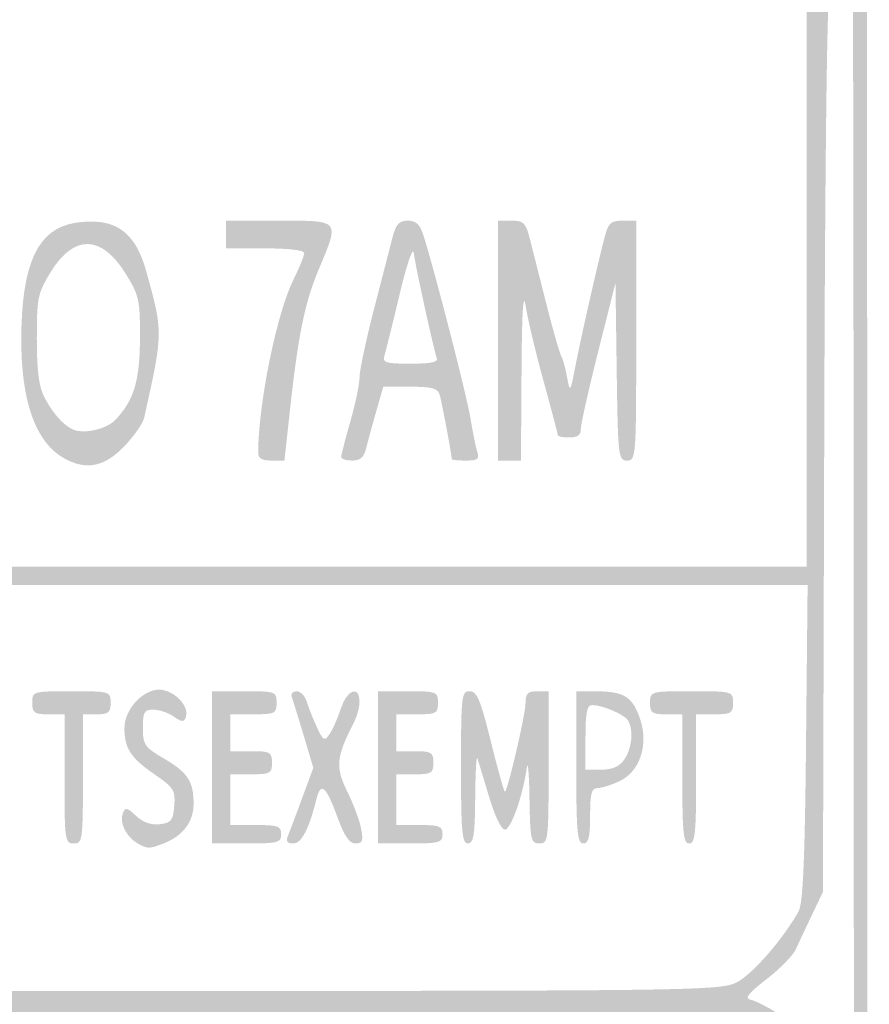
# Model space of a CAD drawing. Header units: inches. Extents: x -0.21 to 0.36, y -0.65 to 0.92.
# Tile 5 of 6: x 0.07 to 0.36, y 0.14 to 0.48. Entities that reach past the tile are written whole.
import ezdxf

# ---------------------------------------------------------------- set-up
doc = ezdxf.new("R2010")
doc.units = ezdxf.units.IN
doc.header["$MEASUREMENT"] = 0

msp = doc.modelspace()

# ---------------------------------------------------------------- hatches: boundary and pattern name
h = msp.add_hatch(color=7)
edge = h.paths.add_edge_path()
edge.add_spline(control_points=[(-0.14794, -0.64453), (-0.16164, -0.64279), (-0.18064, -0.63549), (-0.18566, -0.63004), (-0.20292, -0.6113), (-0.20538, -0.60672), (-0.20737, -0.58972), (-0.20934, -0.57288), (-0.20939, 0.87976), (-0.20742, 0.88809), (-0.20593, 0.8944), (-0.20195, 0.90029), (-0.19229, 0.91048), (-0.1864, 0.91669), (-0.18058, 0.91909), (-0.16281, 0.92265), (-0.15849, 0.92352), (-0.05889, 0.92392), (0.08165, 0.92365)], knot_values=[0, 0, 0, 0, 1, 1, 1, 2, 2, 2, 3, 3, 3, 4, 4, 4, 5, 5, 5, 6, 6, 6, 6], degree=3, periodic=0)
edge.add_line((0.08165, 0.92365), (0.31883, 0.92319))
edge.add_line((0.31883, 0.92319), (0.32879, 0.91969))
edge.add_spline(control_points=[(0.32879, 0.91969), (0.3419, 0.91507), (0.34529, 0.91243), (0.35267, 0.90111), (0.35717, 0.8942), (0.35934, 0.8887), (0.36064, 0.88092), (0.36323, 0.86553), (0.36321, -0.5721), (0.36063, -0.58879), (0.35874, -0.601), (0.35418, -0.61177), (0.34787, -0.61896), (0.34582, -0.62129), (0.34299, -0.62486), (0.34157, -0.6269), (0.33875, -0.63097), (0.3245, -0.63874), (0.3133, -0.6423), (0.30726, -0.64423), (0.27183, -0.64462), (0.08149, -0.64486), (-0.04209, -0.64501), (-0.14533, -0.64487), (-0.14794, -0.64453)], knot_values=[0, 0, 0, 0, 1, 1, 1, 2, 2, 2, 3, 3, 3, 4, 4, 4, 5, 5, 5, 6, 6, 6, 7, 7, 7, 8, 8, 8, 8], degree=3, periodic=0)
edge = h.paths.add_edge_path(flags=0)
edge.add_spline(control_points=[(0.31103, -0.63818), (0.32966, -0.63186), (0.34336, -0.61852), (0.35327, -0.59705)], knot_values=[0, 0, 0, 0, 1, 1, 1, 1], degree=3, periodic=0)
edge.add_line((0.35327, -0.59705), (0.3568, -0.5894))
edge.add_line((0.3568, -0.5894), (0.35759, -0.21994))
edge.add_spline(control_points=[(0.35759, -0.21994), (0.35803, -0.01673), (0.35802, 0.314), (0.35757, 0.51503), (0.35679, 0.8663), (0.35665, 0.88084), (0.35382, 0.88818), (0.35221, 0.89238), (0.34996, 0.89617), (0.34883, 0.8966), (0.34771, 0.89704), (0.3449, 0.90024), (0.34259, 0.90372), (0.33978, 0.90797), (0.33571, 0.9113), (0.3302, 0.91387)], knot_values=[0, 0, 0, 0, 1, 1, 1, 2, 2, 2, 3, 3, 3, 4, 4, 4, 5, 5, 5, 5], degree=3, periodic=0)
edge.add_line((0.3302, 0.91387), (0.32199, 0.91769))
edge.add_line((0.32199, 0.91769), (0.07605, 0.91771))
edge.add_spline(control_points=[(0.07605, 0.91771), (-0.16889, 0.91772), (-0.16991, 0.91771), (-0.17661, 0.91447), (-0.18622, 0.90981), (-0.19886, 0.89628), (-0.20178, 0.88751), (-0.20394, 0.88102), (-0.2042, 0.8015), (-0.20417, 0.15096), (-0.20415, -0.30393), (-0.20358, -0.58173), (-0.20263, -0.58739), (-0.19893, -0.60965), (-0.18329, -0.62824), (-0.16048, -0.63749), (-0.15282, -0.6406), (-0.14881, -0.64065), (0.07527, -0.64074), (0.28423, -0.64082), (0.30388, -0.6406), (0.31103, -0.63818)], knot_values=[0, 0, 0, 0, 1, 1, 1, 2, 2, 2, 3, 3, 3, 4, 4, 4, 5, 5, 5, 6, 6, 6, 7, 7, 7, 7], degree=3, periodic=0)
h = msp.add_hatch(color=7)
edge = h.paths.add_edge_path()
edge.add_spline(control_points=[(-0.15348, -0.62836), (-0.16911, -0.62408), (-0.17828, -0.61852), (-0.18365, -0.61006), (-0.1862, -0.60603), (-0.18829, -0.60184), (-0.18829, -0.60074), (-0.18829, -0.59964), (-0.18895, -0.59806), (-0.18975, -0.59723), (-0.19433, -0.59249), (-0.19462, -0.57101), (-0.1946, -0.23586), (-0.19458, 0.1249), (-0.19484, 0.11169), (-0.18761, 0.12691), (-0.18464, 0.13317), (-0.17451, 0.14082), (-0.16919, 0.14082), (-0.16657, 0.14082), (-0.16769, 0.14232), (-0.17434, 0.14774), (-0.18241, 0.15431), (-0.18421, 0.1569), (-0.19094, 0.17168), (-0.1937, 0.17773), (-0.19385, 0.19305), (-0.19428, 0.52453), (-0.19475, 0.88653), (-0.19493, 0.87574), (-0.18817, 0.89179), (-0.18496, 0.89941), (-0.17706, 0.90494), (-0.16536, 0.90777), (-0.15321, 0.9107), (0.30586, 0.91053), (0.31815, 0.90759), (0.32865, 0.90508), (0.34019, 0.89789), (0.34019, 0.89387), (0.34019, 0.8923), (0.34086, 0.8906), (0.34167, 0.8901), (0.34248, 0.88959), (0.34426, 0.88536), (0.34561, 0.8807), (0.34778, 0.87324), (0.34809, 0.84986), (0.34817, 0.6869), (0.34822, 0.57084), (0.34882, 0.50158), (0.34976, 0.50158), (0.35059, 0.50158), (0.35127, 0.49873), (0.35127, 0.49525), (0.35127, 0.49177), (0.35057, 0.48892), (0.34973, 0.48892), (0.34875, 0.48892), (0.34803, 0.43274), (0.34775, 0.33347)], knot_values=[0, 0, 0, 0, 1, 1, 1, 2, 2, 2, 3, 3, 3, 4, 4, 4, 5, 5, 5, 6, 6, 6, 7, 7, 7, 8, 8, 8, 9, 9, 9, 10, 10, 10, 11, 11, 11, 12, 12, 12, 13, 13, 13, 14, 14, 14, 15, 15, 15, 16, 16, 16, 17, 17, 17, 18, 18, 18, 19, 19, 19, 20, 20, 20, 20], degree=3, periodic=0)
edge.add_line((0.34775, 0.33347), (0.34731, 0.17801))
edge.add_line((0.34731, 0.17801), (0.34353, 0.17009))
edge.add_spline(control_points=[(0.34353, 0.17009), (0.34146, 0.16574), (0.33897, 0.16045), (0.338, 0.15833), (0.33703, 0.15621), (0.33249, 0.15158), (0.32792, 0.14804), (0.32174, 0.14326), (0.32032, 0.14147), (0.32238, 0.14106), (0.32391, 0.14076), (0.32807, 0.13869), (0.33162, 0.13647), (0.33831, 0.1323), (0.34311, 0.1242), (0.34643, 0.11155), (0.34868, 0.10293), (0.34876, -0.57357), (0.34651, -0.58562), (0.34563, -0.59031), (0.34231, -0.5993), (0.33912, -0.60561), (0.33402, -0.6157), (0.33238, -0.61756), (0.32529, -0.62116), (0.30555, -0.6312), (0.32484, -0.63044), (0.07991, -0.63082), (-0.12963, -0.63115), (-0.14382, -0.631), (-0.15348, -0.62836)], knot_values=[0, 0, 0, 0, 1, 1, 1, 2, 2, 2, 3, 3, 3, 4, 4, 4, 5, 5, 5, 6, 6, 6, 7, 7, 7, 8, 8, 8, 9, 9, 9, 10, 10, 10, 10], degree=3, periodic=0)
edge = h.paths.add_edge_path(flags=0)
edge.add_spline(control_points=[(0.31047, -0.62172), (0.32324, -0.61742), (0.32431, -0.61656), (0.33323, -0.6036)], knot_values=[0, 0, 0, 0, 1, 1, 1, 1], degree=3, periodic=0)
edge.add_line((0.33323, -0.6036), (0.34082, -0.59256))
edge.add_line((0.34082, -0.59256), (0.34145, -0.53758))
edge.add_line((0.34145, -0.53758), (0.34208, -0.48259))
edge.add_line((0.34208, -0.48259), (0.07682, -0.48259))
edge.add_line((0.07682, -0.48259), (-0.18844, -0.48259))
edge.add_line((-0.18844, -0.48259), (-0.18797, -0.53758))
edge.add_line((-0.18797, -0.53758), (-0.1875, -0.59256))
edge.add_line((-0.1875, -0.59256), (-0.18001, -0.60333))
edge.add_spline(control_points=[(-0.18001, -0.60333), (-0.1704, -0.61714), (-0.17027, -0.61726), (-0.15902, -0.62134)], knot_values=[0, 0, 0, 0, 1, 1, 1, 1], degree=3, periodic=0)
edge.add_line((-0.15902, -0.62134), (-0.14953, -0.62479))
edge.add_line((-0.14953, -0.62479), (0.0756, -0.6249))
edge.add_spline(control_points=[(0.0756, -0.6249), (0.29933, -0.625), (0.30079, -0.62498), (0.31047, -0.62172)], knot_values=[0, 0, 0, 0, 1, 1, 1, 1], degree=3, periodic=0)
h.paths.add_polyline_path([(0.34177, -0.3038), (0.34177, -0.13133), (0.07674, -0.13133), (-0.18829, -0.13133), (-0.18829, -0.3038), (-0.18829, -0.47627), (0.07674, -0.47627), (0.34177, -0.47627), (0.34177, -0.3038)], flags=0)
edge = h.paths.add_edge_path(flags=0)
edge.add_line((0.03639, 0.00465), (0.03639, 0.13588))
edge.add_line((0.03639, 0.13588), (-0.06448, 0.13639))
edge.add_line((-0.06448, 0.13639), (-0.16535, 0.1369))
edge.add_line((-0.16535, 0.1369), (-0.17262, 0.13253))
edge.add_spline(control_points=[(-0.17262, 0.13253), (-0.17752, 0.12958), (-0.18125, 0.12564), (-0.18409, 0.12043)], knot_values=[0, 0, 0, 0, 1, 1, 1, 1], degree=3, periodic=0)
edge.add_line((-0.18409, 0.12043), (-0.18829, 0.1127))
edge.add_line((-0.18829, 0.1127), (-0.18829, -0.00694))
edge.add_line((-0.18829, -0.00694), (-0.18829, -0.12658))
edge.add_line((-0.18829, -0.12658), (-0.07595, -0.12658))
edge.add_line((-0.07595, -0.12658), (0.03639, -0.12658))
edge.add_line((0.03639, -0.12658), (0.03639, 0.00465))
edge = h.paths.add_edge_path(flags=0)
edge.add_line((0.34143, -0.00593), (0.34098, 0.11472))
edge.add_line((0.34098, 0.11472), (0.33726, 0.1212))
edge.add_spline(control_points=[(0.33726, 0.1212), (0.33482, 0.12546), (0.33075, 0.12926), (0.3254, 0.13228)], knot_values=[0, 0, 0, 0, 1, 1, 1, 1], degree=3, periodic=0)
edge.add_line((0.3254, 0.13228), (0.31725, 0.13687))
edge.add_line((0.31725, 0.13687), (0.17919, 0.13641))
edge.add_line((0.17919, 0.13641), (0.04114, 0.13594))
edge.add_line((0.04114, 0.13594), (0.04114, 0.00468))
edge.add_line((0.04114, 0.00468), (0.04114, -0.12658))
edge.add_line((0.04114, -0.12658), (0.19151, -0.12658))
edge.add_line((0.19151, -0.12658), (0.34188, -0.12658))
edge.add_line((0.34188, -0.12658), (0.34143, -0.00593))
edge = h.paths.add_edge_path(flags=0)
edge.add_spline(control_points=[(0.31777, 0.14702), (0.32309, 0.14973), (0.33341, 0.16156), (0.33892, 0.17125), (0.34045, 0.17393), (0.3411, 0.18852), (0.34151, 0.22903)], knot_values=[0, 0, 0, 0, 1, 1, 1, 2, 2, 2, 2], degree=3, periodic=0)
edge.add_line((0.34151, 0.22903), (0.34205, 0.28323))
edge.add_line((0.34205, 0.28323), (0.07688, 0.28323))
edge.add_line((0.07688, 0.28323), (-0.18829, 0.28323))
edge.add_line((-0.18829, 0.28323), (-0.18829, 0.23096))
edge.add_spline(control_points=[(-0.18829, 0.23096), (-0.18829, 0.17281), (-0.18856, 0.17456), (-0.17714, 0.15928), (-0.16456, 0.14247), (-0.19238, 0.14414), (0.07641, 0.14406), (0.30526, 0.14399), (0.312, 0.14407), (0.31777, 0.14702)], knot_values=[0, 0, 0, 0, 1, 1, 1, 2, 2, 2, 3, 3, 3, 3], degree=3, periodic=0)
h.paths.add_polyline_path([(0.34177, 0.38924), (0.34177, 0.48892), (0.32437, 0.48892), (0.30696, 0.48892), (0.30696, 0.54984), (0.30696, 0.61076), (0.32437, 0.61076), (0.34177, 0.61076), (0.34177, 0.62263), (0.34177, 0.63449), (0.07674, 0.63449), (-0.18829, 0.63449), (-0.18829, 0.46203), (-0.18829, 0.28956), (0.07674, 0.28956), (0.34177, 0.28956), (0.34177, 0.38924)], flags=0)
h.paths.add_polyline_path([(0.34177, 0.52373), (0.34177, 0.54589), (0.32991, 0.54589), (0.31804, 0.54589), (0.31804, 0.52373), (0.31804, 0.50158), (0.32991, 0.50158), (0.34177, 0.50158), (0.34177, 0.52373)], flags=0)
h.paths.add_polyline_path([(0.34177, 0.57753), (0.34177, 0.59652), (0.32991, 0.59652), (0.31804, 0.59652), (0.31804, 0.57753), (0.31804, 0.55854), (0.32991, 0.55854), (0.34177, 0.55854), (0.34177, 0.57753)], flags=0)
edge = h.paths.add_edge_path(flags=0)
edge.add_line((0.03639, 0.77215), (0.03639, 0.90348))
edge.add_line((0.03639, 0.90348), (-0.06369, 0.90351))
edge.add_line((-0.06369, 0.90351), (-0.16377, 0.90354))
edge.add_line((-0.16377, 0.90354), (-0.17109, 0.89995))
edge.add_spline(control_points=[(-0.17109, 0.89995), (-0.17683, 0.89714), (-0.17948, 0.89443), (-0.18335, 0.88746)], knot_values=[0, 0, 0, 0, 1, 1, 1, 1], degree=3, periodic=0)
edge.add_line((-0.18335, 0.88746), (-0.18829, 0.87855))
edge.add_line((-0.18829, 0.87855), (-0.18829, 0.75969))
edge.add_line((-0.18829, 0.75969), (-0.18829, 0.64082))
edge.add_line((-0.18829, 0.64082), (-0.07595, 0.64082))
edge.add_line((-0.07595, 0.64082), (0.03639, 0.64082))
edge.add_line((0.03639, 0.64082), (0.03639, 0.77215))
edge = h.paths.add_edge_path(flags=0)
edge.add_line((0.34142, 0.76068), (0.34098, 0.88054))
edge.add_line((0.34098, 0.88054), (0.33667, 0.88786))
edge.add_spline(control_points=[(0.33667, 0.88786), (0.33361, 0.89308), (0.33008, 0.89639), (0.32444, 0.89934)], knot_values=[0, 0, 0, 0, 1, 1, 1, 1], degree=3, periodic=0)
edge.add_line((0.32444, 0.89934), (0.31651, 0.90348))
edge.add_line((0.31651, 0.90348), (0.17883, 0.90348))
edge.add_line((0.17883, 0.90348), (0.04114, 0.90348))
edge.add_line((0.04114, 0.90348), (0.04114, 0.77215))
edge.add_line((0.04114, 0.77215), (0.04114, 0.64082))
edge.add_line((0.04114, 0.64082), (0.1915, 0.64082))
edge.add_line((0.1915, 0.64082), (0.34187, 0.64082))
edge.add_line((0.34187, 0.64082), (0.34142, 0.76068))
h = msp.add_hatch(color=7)
edge = h.paths.add_edge_path()
edge.add_spline(control_points=[(0.08703, 0.32665), (0.07717, 0.33204), (0.07209, 0.34617), (0.07219, 0.36788), (0.07231, 0.39363), (0.07792, 0.40556), (0.09082, 0.4075), (0.10423, 0.40951), (0.11127, 0.40467), (0.1151, 0.39082), (0.12091, 0.36984), (0.12091, 0.36989), (0.11435, 0.34059), (0.11391, 0.33863), (0.11079, 0.33418), (0.10741, 0.3307), (0.10069, 0.32377), (0.09454, 0.32255), (0.08703, 0.32665)], knot_values=[0, 0, 0, 0, 1, 1, 1, 2, 2, 2, 3, 3, 3, 4, 4, 4, 5, 5, 5, 6, 6, 6, 6], degree=3, periodic=0)
edge = h.paths.add_edge_path(flags=0)
edge.add_spline(control_points=[(0.10456, 0.33996), (0.11091, 0.34678), (0.11287, 0.35333), (0.11292, 0.36788), (0.11296, 0.38121), (0.11263, 0.38264), (0.10787, 0.39026), (0.09966, 0.4034), (0.09025, 0.40354), (0.08231, 0.39064), (0.07787, 0.38341), (0.07753, 0.3818), (0.07753, 0.36778), (0.07753, 0.35702), (0.07826, 0.35128), (0.08007, 0.34778), (0.08302, 0.34208), (0.08681, 0.33786), (0.09019, 0.33652), (0.09401, 0.335), (0.10164, 0.33683), (0.10456, 0.33996)], knot_values=[0, 0, 0, 0, 1, 1, 1, 2, 2, 2, 3, 3, 3, 4, 4, 4, 5, 5, 5, 6, 6, 6, 7, 7, 7, 7], degree=3, periodic=0)
h = msp.add_hatch(color=7)
edge = h.paths.add_edge_path()
edge.add_spline(control_points=[(0.15349, 0.32872), (0.15357, 0.34566), (0.15987, 0.37653), (0.16559, 0.388), (0.16763, 0.39211), (0.1693, 0.3962), (0.1693, 0.3971), (0.1693, 0.3981), (0.16405, 0.39873), (0.15585, 0.39873)], knot_values=[0, 0, 0, 0, 1, 1, 1, 2, 2, 2, 3, 3, 3, 3], degree=3, periodic=0)
edge.add_line((0.15585, 0.39873), (0.14241, 0.39873))
edge.add_line((0.14241, 0.39873), (0.14241, 0.40348))
edge.add_line((0.14241, 0.40348), (0.14241, 0.40823))
edge.add_line((0.14241, 0.40823), (0.1606, 0.40823))
edge.add_spline(control_points=[(0.1606, 0.40823), (0.1819, 0.40823), (0.18149, 0.40873), (0.17423, 0.39142), (0.16942, 0.37996), (0.16717, 0.36883), (0.16428, 0.34217)], knot_values=[0, 0, 0, 0, 1, 1, 1, 2, 2, 2, 2], degree=3, periodic=0)
edge.add_line((0.16428, 0.34217), (0.16251, 0.32595))
edge.add_line((0.16251, 0.32595), (0.158, 0.32595))
edge.add_spline(control_points=[(0.158, 0.32595), (0.15475, 0.32595), (0.15348, 0.32672), (0.15349, 0.32872)], knot_values=[0, 0, 0, 0, 1, 1, 1, 1], degree=3, periodic=0)
h = msp.add_hatch(color=7)
edge = h.paths.add_edge_path()
edge.add_spline(control_points=[(0.18196, 0.32714), (0.18196, 0.3278), (0.18339, 0.33331), (0.18513, 0.3394), (0.18687, 0.34548), (0.18829, 0.35232), (0.18829, 0.35459), (0.18829, 0.35686), (0.19048, 0.36718), (0.19315, 0.37754), (0.19582, 0.38789), (0.1987, 0.39903), (0.19954, 0.40229), (0.20077, 0.40706), (0.20181, 0.40823), (0.20484, 0.40823), (0.20771, 0.40823), (0.209, 0.40699), (0.21024, 0.40309), (0.21417, 0.39064), (0.22509, 0.34819), (0.22635, 0.34046), (0.22711, 0.33579), (0.22816, 0.33062), (0.22869, 0.32896), (0.22949, 0.32645), (0.22884, 0.32595), (0.22479, 0.32595), (0.22212, 0.32595), (0.21994, 0.32617), (0.21994, 0.32645), (0.21994, 0.32779), (0.21649, 0.34607), (0.21579, 0.3485), (0.21513, 0.35073), (0.21317, 0.35127), (0.2057, 0.35127)], knot_values=[0, 0, 0, 0, 1, 1, 1, 2, 2, 2, 3, 3, 3, 4, 4, 4, 5, 5, 5, 6, 6, 6, 7, 7, 7, 8, 8, 8, 9, 9, 9, 10, 10, 10, 11, 11, 11, 12, 12, 12, 12], degree=3, periodic=0)
edge.add_line((0.2057, 0.35127), (0.19643, 0.35127))
edge.add_line((0.19643, 0.35127), (0.19404, 0.34296))
edge.add_spline(control_points=[(0.19404, 0.34296), (0.19273, 0.33839), (0.19118, 0.33269), (0.19059, 0.3303), (0.1898, 0.32706), (0.18856, 0.32595), (0.18575, 0.32595), (0.18366, 0.32595), (0.18196, 0.32649), (0.18196, 0.32714)], knot_values=[0, 0, 0, 0, 1, 1, 1, 2, 2, 2, 3, 3, 3, 3], degree=3, periodic=0)
edge = h.paths.add_edge_path(flags=0)
edge.add_spline(control_points=[(0.21478, 0.36116), (0.21376, 0.36385), (0.20753, 0.39224), (0.20688, 0.39715), (0.20658, 0.39944), (0.20453, 0.39342), (0.20202, 0.38291), (0.19963, 0.3729), (0.1973, 0.36347), (0.19683, 0.36195), (0.19609, 0.35952), (0.19719, 0.35918), (0.20576, 0.35918), (0.21292, 0.35918), (0.21533, 0.35971), (0.21478, 0.36116)], knot_values=[0, 0, 0, 0, 1, 1, 1, 2, 2, 2, 3, 3, 3, 4, 4, 4, 5, 5, 5, 5], degree=3, periodic=0)
h = msp.add_hatch(color=7)
edge = h.paths.add_edge_path()
edge.add_line((0.23576, 0.36709), (0.23576, 0.40823))
edge.add_line((0.23576, 0.40823), (0.24045, 0.40823))
edge.add_spline(control_points=[(0.24045, 0.40823), (0.24454, 0.40823), (0.24532, 0.40747), (0.24665, 0.40229), (0.24748, 0.39903), (0.25005, 0.38891), (0.25236, 0.37981), (0.25467, 0.3707), (0.257, 0.36254), (0.25754, 0.36167), (0.25808, 0.36079), (0.25897, 0.35756), (0.25952, 0.35448), (0.26049, 0.34904), (0.26056, 0.34914), (0.26237, 0.35839), (0.26437, 0.36866), (0.26983, 0.39273), (0.27231, 0.40229), (0.27366, 0.40747), (0.27446, 0.40823), (0.27854, 0.40823)], knot_values=[0, 0, 0, 0, 1, 1, 1, 2, 2, 2, 3, 3, 3, 4, 4, 4, 5, 5, 5, 6, 6, 6, 7, 7, 7, 7], degree=3, periodic=0)
edge.add_line((0.27854, 0.40823), (0.28323, 0.40823))
edge.add_line((0.28323, 0.40823), (0.28323, 0.36709))
edge.add_spline(control_points=[(0.28323, 0.36709), (0.28323, 0.32715), (0.28314, 0.32595), (0.2801, 0.32595), (0.2771, 0.32595), (0.27695, 0.32726), (0.27654, 0.35641)], knot_values=[0, 0, 0, 0, 1, 1, 1, 2, 2, 2, 2], degree=3, periodic=0)
edge.add_line((0.27654, 0.35641), (0.27611, 0.38687))
edge.add_line((0.27611, 0.38687), (0.27013, 0.36313))
edge.add_spline(control_points=[(0.27013, 0.36313), (0.26684, 0.35008), (0.26417, 0.33815), (0.2642, 0.33663), (0.26423, 0.33472), (0.26301, 0.33386), (0.26028, 0.33386), (0.25811, 0.33386), (0.25633, 0.3342), (0.25633, 0.33463), (0.25633, 0.33505), (0.25412, 0.34341), (0.25142, 0.35322), (0.24872, 0.36302), (0.24596, 0.3746), (0.24529, 0.37896), (0.24445, 0.38435), (0.244, 0.37717), (0.24387, 0.35641)], knot_values=[0, 0, 0, 0, 1, 1, 1, 2, 2, 2, 3, 3, 3, 4, 4, 4, 5, 5, 5, 6, 6, 6, 6], degree=3, periodic=0)
edge.add_line((0.24387, 0.35641), (0.24367, 0.32595))
edge.add_line((0.24367, 0.32595), (0.23972, 0.32595))
edge.add_line((0.23972, 0.32595), (0.23576, 0.32595))
edge.add_line((0.23576, 0.32595), (0.23576, 0.36709))
h = msp.add_hatch(color=7)
edge = h.paths.add_edge_path()
edge.add_line((0.08703, 0.21677), (0.08703, 0.23892))
edge.add_line((0.08703, 0.23892), (0.08149, 0.23892))
edge.add_spline(control_points=[(0.08149, 0.23892), (0.07664, 0.23892), (0.07595, 0.23941), (0.07595, 0.24288), (0.07595, 0.24679), (0.07611, 0.24684), (0.0894, 0.24684), (0.10269, 0.24684), (0.10285, 0.24679), (0.10285, 0.24288), (0.10285, 0.23954), (0.10211, 0.23892), (0.0981, 0.23892)], knot_values=[0, 0, 0, 0, 1, 1, 1, 2, 2, 2, 3, 3, 3, 4, 4, 4, 4], degree=3, periodic=0)
edge.add_line((0.0981, 0.23892), (0.09335, 0.23892))
edge.add_line((0.09335, 0.23892), (0.09335, 0.21677))
edge.add_spline(control_points=[(0.09335, 0.21677), (0.09335, 0.19568), (0.0932, 0.19462), (0.09019, 0.19462), (0.08718, 0.19462), (0.08703, 0.19568), (0.08703, 0.21677)], knot_values=[0, 0, 0, 0, 1, 1, 1, 2, 2, 2, 2], degree=3, periodic=0)
h = msp.add_hatch(color=7)
edge = h.paths.add_edge_path()
edge.add_spline(control_points=[(0.11197, 0.19474), (0.10819, 0.19694), (0.10582, 0.20178), (0.10701, 0.20488), (0.10788, 0.20715), (0.10842, 0.20705), (0.11159, 0.20408), (0.11394, 0.20187), (0.11673, 0.20088), (0.11969, 0.20122), (0.12364, 0.20167), (0.12427, 0.20248), (0.12469, 0.20754), (0.12513, 0.21285), (0.12457, 0.21375), (0.11799, 0.21828), (0.10973, 0.22396), (0.10759, 0.22723), (0.10759, 0.23419), (0.10759, 0.24115), (0.11491, 0.2484), (0.1208, 0.24727), (0.12563, 0.24635), (0.12994, 0.24126), (0.12868, 0.23797), (0.12798, 0.23616), (0.12729, 0.23619), (0.12449, 0.23816), (0.12264, 0.23945), (0.11951, 0.24051), (0.11753, 0.24051), (0.11438, 0.24051), (0.11392, 0.23971), (0.11392, 0.23424), (0.11392, 0.22849), (0.11451, 0.22764), (0.12108, 0.22379), (0.12938, 0.21892), (0.13133, 0.21596), (0.13133, 0.20817), (0.13133, 0.20201), (0.12756, 0.1971), (0.12088, 0.19456), (0.11601, 0.1927), (0.11543, 0.19272), (0.11197, 0.19474)], knot_values=[0, 0, 0, 0, 1, 1, 1, 2, 2, 2, 3, 3, 3, 4, 4, 4, 5, 5, 5, 6, 6, 6, 7, 7, 7, 8, 8, 8, 9, 9, 9, 10, 10, 10, 11, 11, 11, 12, 12, 12, 13, 13, 13, 14, 14, 14, 15, 15, 15, 15], degree=3, periodic=0)
h = msp.add_hatch(color=7)
edge = h.paths.add_edge_path()
edge.add_line((0.13766, 0.22073), (0.13766, 0.24684))
edge.add_line((0.13766, 0.24684), (0.14873, 0.24684))
edge.add_spline(control_points=[(0.14873, 0.24684), (0.15949, 0.24684), (0.15981, 0.24672), (0.15981, 0.24288), (0.15981, 0.23919), (0.15928, 0.23892), (0.1519, 0.23892)], knot_values=[0, 0, 0, 0, 1, 1, 1, 2, 2, 2, 2], degree=3, periodic=0)
edge.add_line((0.1519, 0.23892), (0.14399, 0.23892))
edge.add_line((0.14399, 0.23892), (0.14399, 0.23259))
edge.add_line((0.14399, 0.23259), (0.14399, 0.22627))
edge.add_line((0.14399, 0.22627), (0.15111, 0.22627))
edge.add_spline(control_points=[(0.15111, 0.22627), (0.15765, 0.22627), (0.15823, 0.22594), (0.15823, 0.22231), (0.15823, 0.21868), (0.15765, 0.21835), (0.15111, 0.21835)], knot_values=[0, 0, 0, 0, 1, 1, 1, 2, 2, 2, 2], degree=3, periodic=0)
edge.add_line((0.15111, 0.21835), (0.14399, 0.21835))
edge.add_line((0.14399, 0.21835), (0.14399, 0.20965))
edge.add_line((0.14399, 0.20965), (0.14399, 0.20095))
edge.add_line((0.14399, 0.20095), (0.15269, 0.20095))
edge.add_spline(control_points=[(0.15269, 0.20095), (0.16034, 0.20095), (0.16139, 0.20057), (0.16139, 0.19778), (0.16139, 0.1949), (0.16034, 0.19462), (0.14953, 0.19462)], knot_values=[0, 0, 0, 0, 1, 1, 1, 2, 2, 2, 2], degree=3, periodic=0)
edge.add_line((0.14953, 0.19462), (0.13766, 0.19462))
edge.add_line((0.13766, 0.19462), (0.13766, 0.22073))
h = msp.add_hatch(color=7)
edge = h.paths.add_edge_path()
edge.add_spline(control_points=[(0.16376, 0.19739), (0.16438, 0.19891), (0.16658, 0.20475), (0.16865, 0.21036)], knot_values=[0, 0, 0, 0, 1, 1, 1, 1], degree=3, periodic=0)
edge.add_line((0.16865, 0.21036), (0.17241, 0.22057))
edge.add_line((0.17241, 0.22057), (0.16915, 0.23153))
edge.add_spline(control_points=[(0.16915, 0.23153), (0.16735, 0.23756), (0.16551, 0.24347), (0.16505, 0.24466), (0.16457, 0.24592), (0.16524, 0.24684), (0.16665, 0.24684), (0.16799, 0.24684), (0.16957, 0.24523), (0.17016, 0.24328), (0.17075, 0.24132), (0.17232, 0.23738), (0.17364, 0.23452), (0.17584, 0.22977), (0.17621, 0.22956), (0.17799, 0.23214), (0.17906, 0.2337), (0.1808, 0.23764), (0.18186, 0.2409), (0.18397, 0.2474), (0.1883, 0.249), (0.18828, 0.24328), (0.18828, 0.24132), (0.18729, 0.23783), (0.18608, 0.23552), (0.18033, 0.22449), (0.17998, 0.22063), (0.18402, 0.21254), (0.18612, 0.20834), (0.18827, 0.20259), (0.18881, 0.19976), (0.18963, 0.19547), (0.18931, 0.19462), (0.18688, 0.19462), (0.18476, 0.19462), (0.18303, 0.1972), (0.18051, 0.20411), (0.17682, 0.21422), (0.17496, 0.2158), (0.17354, 0.21005), (0.17098, 0.19965), (0.16838, 0.19462), (0.16558, 0.19462), (0.1634, 0.19462), (0.16293, 0.19534), (0.16376, 0.19739)], knot_values=[0, 0, 0, 0, 1, 1, 1, 2, 2, 2, 3, 3, 3, 4, 4, 4, 5, 5, 5, 6, 6, 6, 7, 7, 7, 8, 8, 8, 9, 9, 9, 10, 10, 10, 11, 11, 11, 12, 12, 12, 13, 13, 13, 14, 14, 14, 15, 15, 15, 15], degree=3, periodic=0)
h = msp.add_hatch(color=7)
edge = h.paths.add_edge_path()
edge.add_line((0.19462, 0.22073), (0.19462, 0.24684))
edge.add_line((0.19462, 0.24684), (0.20491, 0.24684))
edge.add_spline(control_points=[(0.20491, 0.24684), (0.21482, 0.24684), (0.21519, 0.24669), (0.21519, 0.24288), (0.21519, 0.23925), (0.21461, 0.23892), (0.20807, 0.23892)], knot_values=[0, 0, 0, 0, 1, 1, 1, 2, 2, 2, 2], degree=3, periodic=0)
edge.add_line((0.20807, 0.23892), (0.20095, 0.23892))
edge.add_line((0.20095, 0.23892), (0.20095, 0.23259))
edge.add_line((0.20095, 0.23259), (0.20095, 0.22627))
edge.add_line((0.20095, 0.22627), (0.20728, 0.22627))
edge.add_spline(control_points=[(0.20728, 0.22627), (0.21297, 0.22627), (0.21361, 0.22587), (0.21361, 0.22231), (0.21361, 0.21875), (0.21297, 0.21835), (0.20728, 0.21835)], knot_values=[0, 0, 0, 0, 1, 1, 1, 2, 2, 2, 2], degree=3, periodic=0)
edge.add_line((0.20728, 0.21835), (0.20095, 0.21835))
edge.add_line((0.20095, 0.21835), (0.20095, 0.20965))
edge.add_line((0.20095, 0.20965), (0.20095, 0.20095))
edge.add_line((0.20095, 0.20095), (0.20886, 0.20095))
edge.add_spline(control_points=[(0.20886, 0.20095), (0.21572, 0.20095), (0.21677, 0.20053), (0.21677, 0.19778), (0.21677, 0.19492), (0.21572, 0.19462), (0.2057, 0.19462)], knot_values=[0, 0, 0, 0, 1, 1, 1, 2, 2, 2, 2], degree=3, periodic=0)
edge.add_line((0.2057, 0.19462), (0.19462, 0.19462))
edge.add_line((0.19462, 0.19462), (0.19462, 0.22073))
h = msp.add_hatch(color=7)
edge = h.paths.add_edge_path()
edge.add_spline(control_points=[(0.2231, 0.22073), (0.2231, 0.24525), (0.22328, 0.24684), (0.22608, 0.24684), (0.22857, 0.24684), (0.2298, 0.24389), (0.2334, 0.22936), (0.23579, 0.21976), (0.23794, 0.2121), (0.2382, 0.21235), (0.23931, 0.21347), (0.24525, 0.23906), (0.24525, 0.24275), (0.24525, 0.24605), (0.24601, 0.24684), (0.24921, 0.24684)], knot_values=[0, 0, 0, 0, 1, 1, 1, 2, 2, 2, 3, 3, 3, 4, 4, 4, 5, 5, 5, 5], degree=3, periodic=0)
edge.add_line((0.24921, 0.24684), (0.25316, 0.24684))
edge.add_line((0.25316, 0.24684), (0.25316, 0.22073))
edge.add_spline(control_points=[(0.25316, 0.22073), (0.25316, 0.19568), (0.25304, 0.19462), (0.25, 0.19462), (0.24707, 0.19462), (0.24682, 0.19575), (0.2466, 0.21005), (0.24647, 0.21853), (0.24606, 0.22334), (0.2457, 0.22073), (0.24435, 0.21106), (0.24023, 0.19937), (0.23817, 0.19937), (0.23693, 0.19937), (0.23468, 0.20404), (0.23267, 0.21084), (0.23079, 0.21715), (0.229, 0.22302), (0.22868, 0.22389), (0.22836, 0.22476), (0.22804, 0.21853), (0.22797, 0.21005), (0.22787, 0.19744), (0.22741, 0.19462), (0.22547, 0.19462), (0.22346, 0.19462), (0.2231, 0.19858), (0.2231, 0.22073)], knot_values=[0, 0, 0, 0, 1, 1, 1, 2, 2, 2, 3, 3, 3, 4, 4, 4, 5, 5, 5, 6, 6, 6, 7, 7, 7, 8, 8, 8, 9, 9, 9, 9], degree=3, periodic=0)
h = msp.add_hatch(color=7)
edge = h.paths.add_edge_path()
edge.add_line((0.26266, 0.22073), (0.26266, 0.24684))
edge.add_line((0.26266, 0.24684), (0.27017, 0.24679))
edge.add_spline(control_points=[(0.27017, 0.24679), (0.2792, 0.24672), (0.28211, 0.24477), (0.28465, 0.23704), (0.2875, 0.22841), (0.28444, 0.21929), (0.27762, 0.21605), (0.27478, 0.21471), (0.27133, 0.21361), (0.26993, 0.21361), (0.2679, 0.21361), (0.26741, 0.21176), (0.26741, 0.20411), (0.26741, 0.19673), (0.26688, 0.19462), (0.26503, 0.19462), (0.26302, 0.19462), (0.26266, 0.19858), (0.26266, 0.22073)], knot_values=[0, 0, 0, 0, 1, 1, 1, 2, 2, 2, 3, 3, 3, 4, 4, 4, 5, 5, 5, 6, 6, 6, 6], degree=3, periodic=0)
edge = h.paths.add_edge_path(flags=0)
edge.add_spline(control_points=[(0.27918, 0.22345), (0.28179, 0.22718), (0.28239, 0.23372), (0.2804, 0.23685), (0.27908, 0.23892), (0.27165, 0.24209), (0.26809, 0.24209), (0.26634, 0.24209), (0.26582, 0.23958), (0.26582, 0.23101)], knot_values=[0, 0, 0, 0, 1, 1, 1, 2, 2, 2, 3, 3, 3, 3], degree=3, periodic=0)
edge.add_line((0.26582, 0.23101), (0.26582, 0.21994))
edge.add_line((0.26582, 0.21994), (0.27127, 0.21994))
edge.add_spline(control_points=[(0.27127, 0.21994), (0.27511, 0.21994), (0.27745, 0.22098), (0.27918, 0.22345)], knot_values=[0, 0, 0, 0, 1, 1, 1, 1], degree=3, periodic=0)
h = msp.add_hatch(color=7)
edge = h.paths.add_edge_path()
edge.add_line((0.29905, 0.21677), (0.29905, 0.23892))
edge.add_line((0.29905, 0.23892), (0.29351, 0.23892))
edge.add_spline(control_points=[(0.29351, 0.23892), (0.28866, 0.23892), (0.28797, 0.23941), (0.28797, 0.24288), (0.28797, 0.24681), (0.28808, 0.24684), (0.30222, 0.24684), (0.31635, 0.24684), (0.31646, 0.24681), (0.31646, 0.24288), (0.31646, 0.23932), (0.31582, 0.23892), (0.31013, 0.23892)], knot_values=[0, 0, 0, 0, 1, 1, 1, 2, 2, 2, 3, 3, 3, 4, 4, 4, 4], degree=3, periodic=0)
edge.add_line((0.31013, 0.23892), (0.3038, 0.23892))
edge.add_line((0.3038, 0.23892), (0.3038, 0.21677))
edge.add_spline(control_points=[(0.3038, 0.21677), (0.3038, 0.19814), (0.30342, 0.19462), (0.30142, 0.19462), (0.29943, 0.19462), (0.29905, 0.19814), (0.29905, 0.21677)], knot_values=[0, 0, 0, 0, 1, 1, 1, 2, 2, 2, 2], degree=3, periodic=0)

doc.saveas('drawing.dxf')
